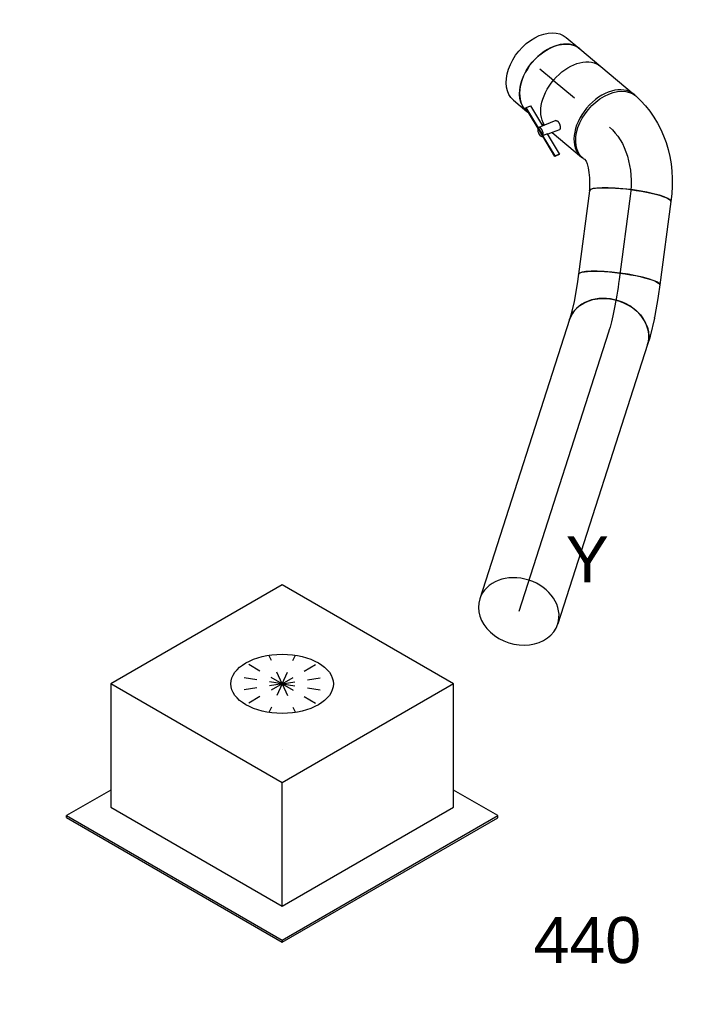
# Model space of a CAD drawing. Extents: x -257677 to 221252, y -185516 to 120782.
# Tile 128 of 171: x -62422 to -61078, y -17409 to -15486. Entities that reach past the tile are written whole.
import ezdxf
from ezdxf.enums import TextEntityAlignment as Align
from ezdxf.lldxf.tags import DXFTag

# ---------------------------------------------------------------- set-up
doc = ezdxf.new("R2010")
doc.units = 0
doc.header["$LTSCALE"] = 50
doc.linetypes.add('STREEPJES', pattern=[0.1, 0.05, -0.05])
doc.layers.get('0').update_dxf_attribs({"linetype": 'CONTINUOUS'})
for name, color, linetype in [('WL570---_RETOUR', 112, 'CONTINUOUS'), ('WL570---_RETOUR_HL', 8, 'CONTINUOUS'), ('WL570---_RETOUR_RST', 2, 'CONTINUOUS'), ('WL570---_RETOUR_RST_HL', 1, 'CONTINUOUS'), ('WM570---_RETOUR_PR', 1, 'CONTINUOUS'), ('WM570---_RETOUR_RST_PR', 1, 'CONTINUOUS')]:
    doc.layers.add(name, color=color, linetype=linetype)
doc.styles.add('BURO-018', font='ARIAL.TTF', dxfattribs={"height": 63})
tags = doc.linetypes.add('CENTER2', pattern=[28.575, 19.05, -3.175, 3.175, -3.175]).pattern_tags.tags
tags[10:11] = [DXFTag(74, 4), DXFTag(75, 0), DXFTag(340, '0'), DXFTag(46, 1.0), DXFTag(50, 0.0), DXFTag(44, 0.0), DXFTag(45, 0.0)]
tags[8:9] = [DXFTag(74, 4), DXFTag(75, 0), DXFTag(340, '0'), DXFTag(46, 1.0), DXFTag(50, 0.0), DXFTag(44, 0.0), DXFTag(45, 0.0)]
tags[6:7] = [DXFTag(74, 4), DXFTag(75, 0), DXFTag(340, '0'), DXFTag(46, 1.0), DXFTag(50, 0.0), DXFTag(44, 0.0), DXFTag(45, 0.0)]
tags[4:5] = [DXFTag(74, 4), DXFTag(75, 0), DXFTag(340, '0'), DXFTag(46, 1.0), DXFTag(50, 0.0), DXFTag(44, 0.0), DXFTag(45, 0.0)]

# ---------------------------------------------------------------- blocks, each defined once
blk = doc.blocks.new('*U1434')
at = {"color": 0, "ltscale": 10}
for p, q in [((-65.5, 80, -5279), (-43.1, 80, -5279)), ((-43.1, 80, -5279), (-42.8, 80, -5279)), ((-42.8, 80, -5279), (-1.2, 78.2, -5279)), ((0, 78.1, -5279), (-1.2, 78.2, -5279)), ((0, 78.1, -5279), (35.8, 74.6, -5279)), ((35.8, 74.6, -5279), (39.3, 74.2, -5279)), ((39.3, 74.2, -5279), (53.2, 71.6, -5279)), ((-65.5, -80, -5279), (-46.4, -80, -5279)), ((-46.4, -80, -5279), (-11.8, -81.5, -5279)), ((-11.8, -81.5, -5279), (15.5, -84.1, -5279)), ((15.5, -84.1, -5279), (24.6, -85.8, -5279))]:
    blk.add_line(p, q, dxfattribs=at)
at = {"color": 0, "ltscale": 10, "extrusion": (-2.46417e-17, 8.07386e-17, -1)}
blk.add_ellipse((-65.5, 0, -5279), major_axis=(0, -80), ratio=0.159409, start_param=0, end_param=3.141593, dxfattribs=at)
at = {"color": 0, "ltscale": 10}
blk.add_ellipse((38.9, -7.1, -5279), major_axis=(-14.3, -78.7), ratio=0.802788, start_param=3.141593, end_param=6.283185, dxfattribs=at)
at = {"layer": 'WL570---_RETOUR_HL', "linetype": 'CENTER2', "extrusion": (-2.46417e-17, 8.07386e-17, -1)}
blk.add_ellipse((-90.7, -24.2, -5279), major_axis=(160, 3.9), ratio=0.14899, start_param=4.874303, end_param=5.659702, dxfattribs=at)
at = {"layer": 'WM570---_RETOUR_PR', "color": 1, "style": 'BURO-018'}
blk.add_attdef('POSNR', text='', height=90, dxfattribs=at).set_placement((0, 0), align=Align.MIDDLE)
blk = doc.blocks.new('*U1435')
at = {"color": 0, "ltscale": 10}
for p, q in [((0, 80, -5332.2), (572.8, 80, -5332.2)), ((0, -80, -5332.2), (572.8, -80, -5332.2))]:
    blk.add_line(p, q, dxfattribs=at)
at = {"color": 0, "ltscale": 10, "extrusion": (-4.92579e-17, -2.81561e-17, -1)}
blk.add_ellipse((0, 0, -5332.2), major_axis=(0, -80), ratio=0.802788, start_param=0, end_param=3.141593, dxfattribs=at)
at = {"color": 0, "ltscale": 10}
for start_param, end_param in [(3.141593, 6.283185), (0, 3.141593)]:
    blk.add_ellipse((572.8, 0, -5332.2), major_axis=(0, -80), ratio=0.802788, start_param=start_param, end_param=end_param, dxfattribs=at)
at = {"layer": 'WL570---_RETOUR_HL', "linetype": 'CENTER2'}
blk.add_line((0, 0, -5332.2), (572.8, 0, -5332.2), dxfattribs=at)
at = {"layer": 'WM570---_RETOUR_PR', "color": 1, "style": 'BURO-018'}
blk.add_attdef('POSNR', text='', height=90, dxfattribs=at).set_placement((0, 0), align=Align.MIDDLE)
blk = doc.blocks.new('*U1436')
at = {"color": 0, "ltscale": 10}
for p, q in [((0, 80, -5241.9), (164.4, 80, -5241.9)), ((0, -80, -5241.9), (164.4, -80, -5241.9))]:
    blk.add_line(p, q, dxfattribs=at)
at = {"color": 0, "ltscale": 10, "extrusion": (3.11451e-17, -2.38898e-17, -1)}
blk.add_ellipse((0, 0, -5241.9), major_axis=(0, -80), ratio=0.159409, start_param=0, end_param=3.141593, dxfattribs=at)
at = {"color": 0, "ltscale": 10}
blk.add_ellipse((164.4, 0, -5241.9), major_axis=(0, -80), ratio=0.159409, start_param=3.141593, end_param=6.283185, dxfattribs=at)
at = {"layer": 'WL570---_RETOUR_HL', "linetype": 'CENTER2'}
blk.add_line((0, 0, -5241.9), (164.4, 0, -5241.9), dxfattribs=at)
at = {"layer": 'WM570---_RETOUR_PR', "color": 1, "style": 'BURO-018'}
blk.add_attdef('POSNR', text='', height=90, dxfattribs=at).set_placement((0, 0), align=Align.MIDDLE)
blk = doc.blocks.new('*U1437')
at = {"color": 0, "ltscale": 10, "extrusion": (-1.10797e-17, 9.94589e-17, -1)}
for centre, major_axis, ratio, start_param, end_param in [((-68.3, 0, -5227.2), (0, -80), 0.673008, 0, 3.141593), ((-58.5, -158.3, -5227.2), (-69.2, 230.4), 0.882451, 0.282352, 1.280554), ((-22, -145.3, -5227.2), (-46.1, 65.5), 0.225948, 6.26996, 7.618574)]:
    blk.add_ellipse(centre, major_axis=major_axis, ratio=ratio, start_param=start_param, end_param=end_param, dxfattribs=at)
at = {"color": 0, "ltscale": 10}
blk.add_ellipse((49.1, -76.9, -5227.2), major_axis=(-67.4, -43), ratio=0.159409, start_param=3.141593, end_param=6.283185, dxfattribs=at)
at = {"layer": 'WL570---_RETOUR_HL', "linetype": 'CENTER2', "extrusion": (-1.10797e-17, 9.94589e-17, -1)}
blk.add_ellipse((-38.6, -153.8, -5227.2), major_axis=(-62.9, 147.2), ratio=0.710804, start_param=0.294983, end_param=1.342181, dxfattribs=at)
at = {"layer": 'WM570---_RETOUR_PR', "color": 1, "style": 'BURO-018'}
blk.add_attdef('POSNR', text='', height=90, dxfattribs=at).set_placement((0, 0), align=Align.MIDDLE)
blk = doc.blocks.new('*U1438')
at = {"color": 2, "ltscale": 10}
for p, q in [((-42.3, 80, -5122.5), (42.3, 80, -5122.5)), ((44.7, 79.9, -5122.5), (42.3, 80, -5122.5)), ((-41.7, -57.2, -5122.5), (-58.9, -89.1, -5122.5)), ((-102.3, -75.1, -5122.5), (-97.8, -66.7, -5122.5)), ((-42.1, -95.9, -5122.5), (-102.3, -75.1, -5122.5)), ((-102.1, -76.5, -5122.5), (-102.3, -75.1, -5122.5)), ((-41.8, -97.3, -5122.5), (-102.1, -76.5, -5122.5)), ((-54.8, -81.6, -5122.5), (-97.8, -66.7, -5122.5)), ((-25.1, -66.7, -5122.5), (-32.3, -80, -5122.5)), ((-37.6, -87.6, -5122.5), (-42.1, -95.9, -5122.5)), ((-42.1, -95.9, -5122.5), (-41.8, -97.3, -5122.5)), ((-41.2, -96.2, -5122.5), (-42.1, -95.9, -5122.5)), ((5.6, -102.5, -5122.5), (-37.6, -87.6, -5122.5)), ((-32.3, -80, -5122.5), (-36.5, -87.9, -5122.5)), ((-32.3, -80, -5122.5), (42.3, -80, -5122.5)), ((42.3, -80, -5122.5), (44.2, -80, -5122.5)), ((-41.7, -97.4, -5122.5), (-42.1, -98.2, -5122.5)), ((1.3, -112.3, -5122.5), (-41.8, -97.3, -5122.5)), ((1.1, -110.8, -5122.5), (-41.2, -96.2, -5122.5)), ((1.1, -110.8, -5122.5), (5.6, -102.5, -5122.5)), ((1.3, -112.3, -5122.5), (1.1, -110.8, -5122.5)), ((5.8, -104, -5122.5), (1.3, -112.3, -5122.5)), ((5.6, -102.5, -5122.5), (5.8, -104, -5122.5))]:
    blk.add_line(p, q, dxfattribs=at)
at = {"color": 2, "ltscale": 10, "extrusion": (0, 0, -1)}
blk.add_ellipse((-42.3, 0, -5122.5), major_axis=(0, -80), ratio=0.673008, start_param=0.200835, end_param=3.141593, dxfattribs=at)
at = {"color": 2, "ltscale": 10}
for centre, major_axis, ratio, start_param, end_param in [((42.3, 0, -5122.5), (0, -80), 0.673008, 3.141593, 6.283185), ((-50.5, -93.7, -5122.5), (-8.4, 4.53), 0.462305, 0, 3.141593), ((-50.5, -93.7, -5122.5), (-8.4, 4.53), 0.462305, 3.141593, 6.283185)]:
    blk.add_ellipse(centre, major_axis=major_axis, ratio=ratio, start_param=start_param, end_param=end_param, dxfattribs=at)
blk.add_spline([(-41.6, -57.3, -5122.5), (-41.3, -56.9, -5122.5), (-40.8, -56.6, -5122.5), (-40.3, -56.4, -5122.5), (-39.8, -56.2, -5122.5), (-39.1, -56.1, -5122.5), (-38.4, -56, -5122.5), (-37.7, -56.1, -5122.5), (-36.9, -56.2, -5122.5), (-36.1, -56.4, -5122.5), (-35.3, -56.6, -5122.5), (-34.4, -56.9, -5122.5), (-33.6, -57.3, -5122.5), (-32.7, -57.7, -5122.5), (-31.9, -58.1, -5122.5), (-31, -58.6, -5122.5), (-30.2, -59.2, -5122.5), (-29.5, -59.7, -5122.5), (-28.7, -60.3, -5122.5), (-28.1, -60.9, -5122.5), (-27.4, -61.5, -5122.5), (-26.9, -62.1, -5122.5), (-26.3, -62.8, -5122.5), (-25.9, -63.3, -5122.5), (-25.5, -63.9, -5122.5), (-25.3, -64.5, -5122.5), (-25.1, -65, -5122.5), (-24.9, -65.5, -5122.5), (-24.9, -65.9, -5122.5), (-25, -66.3, -5122.5), (-25.1, -66.7, -5122.5)], degree=3, dxfattribs=at)
at = {"layer": 'WL570---_RETOUR', "color": 1, "style": 'BURO-018'}
blk.add_attdef('I', text='', height=90, dxfattribs=at).set_placement((0, 0), align=Align.MIDDLE)
at = {"layer": 'WM570---_RETOUR_PR', "color": 1, "style": 'BURO-018'}
blk.add_attdef('POSNR', text='', height=90, dxfattribs=at).set_placement((0, 0), align=Align.MIDDLE)
blk = doc.blocks.new('*U1439')
at = {"color": 0, "ltscale": 10}
for p, q in [((0, 80, -5034.7), (54.2, 80, -5034.7)), ((0, -80, -5034.7), (4.6, -80, -5034.7)), ((37.1, -80, -5034.7), (42.6, -80, -5034.7))]:
    blk.add_line(p, q, dxfattribs=at)
at = {"color": 0, "ltscale": 10, "extrusion": (3.02277e-17, 2.5406e-17, -1)}
blk.add_ellipse((0, 0, -5034.7), major_axis=(0, -80), ratio=0.673008, start_param=0, end_param=3.141593, dxfattribs=at)
at = {"layer": 'WL570---_RETOUR_HL', "linetype": 'CENTER2'}
blk.add_line((0, 0, -5034.7), (54.2, 0, -5034.7), dxfattribs=at)
at = {"layer": 'WM570---_RETOUR_PR', "color": 1, "style": 'BURO-018'}
blk.add_attdef('POSNR', text='', height=90, dxfattribs=at).set_placement((0, 0), align=Align.MIDDLE)
blk = doc.blocks.new('*U1440')
at = {"color": 0, "ltscale": 10}
for p, q in [((0, 80, -5003.6), (34.2, 80, -5003.6)), ((0, -80, -5003.6), (34.2, -80, -5003.6))]:
    blk.add_line(p, q, dxfattribs=at)
at = {"color": 0, "ltscale": 10, "extrusion": (-4.14097e-17, 3.77099e-17, -1)}
blk.add_ellipse((0, 0, -5003.6), major_axis=(0, -80), ratio=0.673008, start_param=0, end_param=3.141593, dxfattribs=at)
at = {"color": 0, "ltscale": 10}
blk.add_ellipse((34.2, 0, -5003.6), major_axis=(0, -80), ratio=0.673008, start_param=3.141593, end_param=6.283185, dxfattribs=at)
at = {"layer": 'WL570---_RETOUR_HL', "linetype": 'CENTER2'}
blk.add_line((0, 0, -5003.6), (34.2, 0, -5003.6), dxfattribs=at)
at = {"layer": 'WM570---_RETOUR_PR', "color": 1, "style": 'BURO-018'}
blk.add_attdef('POSNR', text='', height=90, dxfattribs=at).set_placement((0, 0), align=Align.MIDDLE)
blk = doc.blocks.new('*U1645')
at = {"color": 0, "ltscale": 10}
for p, q in [((-225.4, 278.6, -6463.5), (-345.8, 70, -6463.5)), ((160.8, 278.6, -6463.5), (-225.4, 278.6, -6463.5)), ((-32.3, -55.9, -6463.5), (-225.4, 278.6, -6463.5)), ((354, -55.9, -6463.5), (160.8, 278.6, -6463.5)), ((-430.7, 95.5, -6463.5), (-428.7, 99, -6463.5)), ((-329, 99, -6463.5), (-428.7, 99, -6463.5)), ((-428.7, 99, -6463.5), (-185.8, -321.7, -6463.5)), ((-430.7, 95.5, -6463.5), (-187.8, -325.3, -6463.5)), ((-345.8, 70, -6463.5), (-152.7, -264.5, -6463.5)), ((-152.7, -264.5, -6463.5), (-32.3, -55.9, -6463.5)), ((354, -55.9, -6463.5), (-32.3, -55.9, -6463.5)), ((233.5, -264.5, -6463.5), (354, -55.9, -6463.5)), ((300.1, -321.7, -6463.5), (250.3, -235.5, -6463.5)), ((-152.7, -264.5, -6463.5), (233.5, -264.5, -6463.5)), ((-185.8, -321.7, -6463.5), (-187.8, -325.3, -6463.5)), ((-187.8, -325.3, -6463.5), (298, -325.3, -6463.5)), ((-185.8, -321.7, -6463.5), (300.1, -321.7, -6463.5)), ((298, -325.3, -6463.5), (300.1, -321.7, -6463.5))]:
    blk.add_line(p, q, dxfattribs=at)
at = {"color": 8, "linetype": 'STREEPJES', "ltscale": 10}
for q in [(23.5, 182.1, -6463.5), (-11.9, 172.6, -6463.5), (69.8, 172.6, -6463.5), (-26.8, 146.7, -6463.5), (114.6, 146.7, -6463.5), (-17.4, 111.4, -6463.5), (14, 76, -6463.5), (58.8, 50.1, -6463.5), (105.1, 40.7, -6463.5), (140.5, 50.1, -6463.5), (155.4, 76, -6463.5), (145.9, 111.4, -6463.5)]:
    blk.add_line((64.3, 111.4, -6463.5), q, dxfattribs=at)
at = {"color": 0, "ltscale": 10}
blk.add_ellipse((64.3, 111.4, -6463.5), major_axis=(86.6, -50), ratio=0.57735, dxfattribs=at)
at = {"layer": 'WL570---_RETOUR_RST_HL', "linetype": 'CENTER2'}
blk.add_circle((0, 0, -6463.5), 0.075, dxfattribs=at)
at = {"layer": 'WL570---_RETOUR_RST', "color": 1, "style": 'BURO-018'}
for tag in ['MC', 'Q']:
    blk.add_attdef(tag, text='', height=90, dxfattribs=at).set_placement((0, 0), align=Align.MIDDLE)
at = {"layer": 'WM570---_RETOUR_RST_PR', "color": 1, "style": 'BURO-018'}
blk.add_attdef('POSNR', text='', height=90, dxfattribs=at).set_placement((0, 0), align=Align.MIDDLE)

msp = doc.modelspace()

# ---------------------------------------------------------------- block references
at = {"layer": 'WL570---_RETOUR'}
for name, p, rotation in [('*U1440', (-61406.81578, -15582.19817, 5003.62321), 319.9533862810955), ('*U1439', (-61380.65706, -15604.18424, 5034.7162), 319.9533862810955), ('*U1438', (-61306.76275, -15666.29144, 5122.54905), 319.9533862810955), ('*U1437', (-61218.80212, -15740.2576, 5227.15299), 319.9533862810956), ('*U1436', (-61230.72438, -15830.69358, 5241.88235), 262.4899504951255), ('*U1434', (-61260.7712, -16058.61291, 5279.0037), 262.4899504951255), ('*U1435', (-61272.86924, -16096.24856, 5332.22855), 252.1799124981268)]:
    msp.add_blockref(name, p, dxfattribs=dict(at, rotation=rotation))
at = {"layer": 'WL570---_RETOUR_RST'}
ref = msp.add_blockref('*U1645', (-61910.001, -16911.49395, 6463.509), dxfattribs=dict(at, rotation=29.99999999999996))
ref.add_attrib('Q', '440', dxfattribs={"color": 1, "height": 90, "style": 'BURO-018'}).set_placement((-61314.27246, -17282.99989), align=Align.MIDDLE)
ref.add_attrib('MC', 'Y', dxfattribs={"color": 1, "height": 90, "style": 'BURO-018'}).set_placement((-61314.27246, -16539.98801), align=Align.MIDDLE)

doc.saveas('drawing.dxf')
